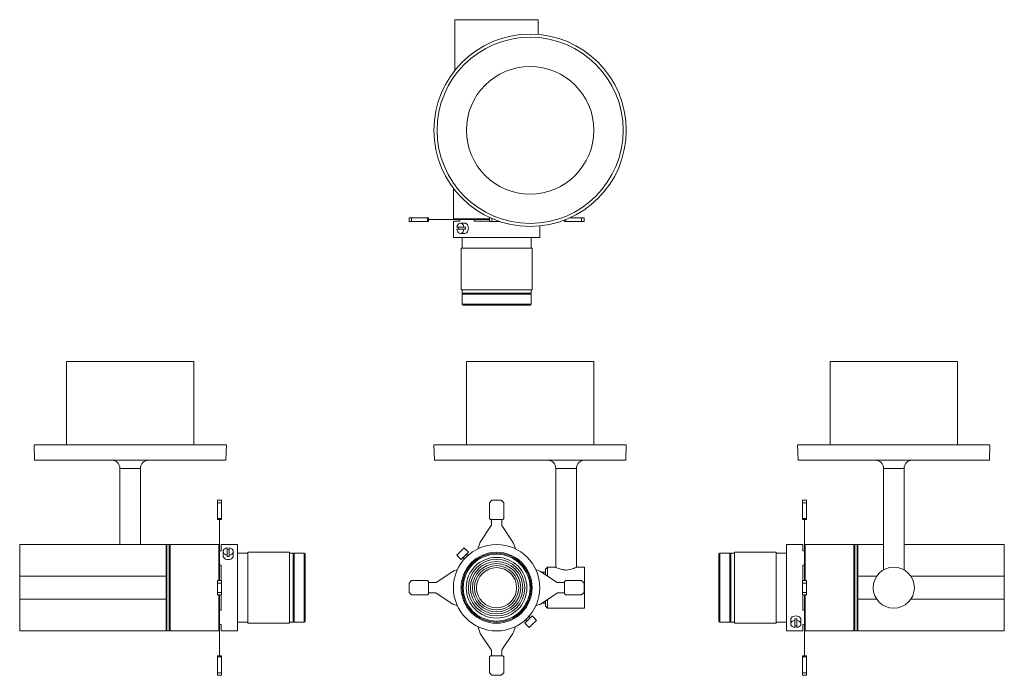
# Model space of a CAD drawing. Header units: millimetres. Extents: x -186 to 772, y 37 to 675.
import ezdxf

# ---------------------------------------------------------------- set-up
doc = ezdxf.new("R2010")
doc.units = ezdxf.units.MM

msp = doc.modelspace()

# ---------------------------------------------------------------- linework, layer by layer
at = {"color": 7, "linetype": 'Continuous', "lineweight": 15}
for p, q in [((237.87, 625.43), (237.87, 674.6)), ((318.87, 674.6), (237.87, 674.6)), ((318.87, 660.29), (318.87, 674.6)), ((236.37, 510.69), (236.37, 480.9)), ((193.21, 478.3), (193.21, 482.1)), ((195.71, 482.1), (193.21, 482.1)), ((195.71, 478.3), (195.71, 482.1)), ((211.21, 482.1), (195.71, 482.1)), ((211.21, 478.3), (211.21, 482.1)), ((212.21, 482.1), (211.21, 482.1)), ((212.21, 478.3), (212.21, 482.1)), ((218.98, 480.4), (212.21, 480.4)), ((218.98, 480.2), (212.21, 480.2)), ((218.98, 480.2), (218.98, 480.4)), ((219.53, 480.4), (218.98, 480.4)), ((219.53, 480.2), (218.98, 480.2)), ((219.53, 480.2), (219.53, 480.4)), ((235.72, 480.4), (219.53, 480.4)), ((235.72, 480.2), (219.53, 480.2)), ((235.72, 480.2), (235.72, 480.4)), ((236.91, 480.4), (235.72, 480.4)), ((236.91, 480.2), (235.72, 480.2)), ((236.37, 480.9), (236.87, 480.4)), ((236.37, 480.9), (271.37, 480.9)), ((236.91, 480.2), (236.91, 480.4)), ((240.87, 480.4), (236.91, 480.4)), ((242.48, 480.2), (236.91, 480.2)), ((240.87, 480.4), (242.48, 480.4)), ((242.48, 480.4), (242.48, 478.6)), ((242.48, 480.4), (256.57, 480.4)), ((256.57, 480.4), (259.94, 480.4)), ((256.57, 478.6), (256.57, 480.4)), ((256.78, 480.2), (256.57, 480.2)), ((256.78, 480.2), (256.78, 480.4)), ((257.28, 480.2), (256.78, 480.2)), ((257.28, 480.2), (257.28, 480.4)), ((257.78, 480.2), (257.28, 480.2)), ((257.78, 480.2), (257.78, 480.4)), ((258.28, 480.2), (257.78, 480.2)), ((258.28, 480.2), (258.28, 480.4)), ((261.92, 480.2), (258.28, 480.2)), ((261.92, 480.4), (259.94, 480.4)), ((261.92, 480.2), (261.92, 480.4)), ((262.5, 480.4), (261.92, 480.4)), ((262.5, 480.2), (261.92, 480.2)), ((262.5, 480.2), (262.5, 480.4)), ((271.37, 480.4), (262.5, 480.4)), ((271.37, 480.2), (262.5, 480.2)), ((271.37, 478.3), (271.37, 482.1)), ((271.97, 482.1), (271.37, 482.1)), ((273.87, 478.3), (273.87, 481.25)), ((285.37, 480.4), (284.94, 480.4)), ((344.54, 478.3), (344.54, 479.8)), ((345.54, 478.3), (345.54, 480.19)), ((361.04, 482.1), (349.98, 482.1)), ((361.04, 478.3), (361.04, 482.1)), ((363.54, 482.1), (361.04, 482.1)), ((363.54, 478.3), (363.54, 482.1)), ((195.71, 478.3), (193.21, 478.3)), ((211.21, 478.3), (195.71, 478.3)), ((212.21, 478.3), (211.21, 478.3)), ((236.37, 478.6), (236.37, 462.8)), ((242.48, 478.6), (236.37, 478.6)), ((246.63, 472.8), (239.7, 472.8)), ((239.7, 470.8), (246.63, 470.8)), ((247.4, 476.8), (243.16, 476.8)), ((246.63, 472.8), (248.04, 472.8)), ((248.04, 470.8), (246.63, 470.8)), ((271.37, 478.6), (256.57, 478.6)), ((273.87, 478.3), (271.37, 478.3)), ((281.63, 478.3), (273.87, 478.3)), ((320.37, 462.8), (320.37, 474.05)), ((345.54, 478.3), (344.54, 478.3)), ((361.04, 478.3), (345.54, 478.3)), ((363.54, 478.3), (361.04, 478.3)), ((320.37, 462.8), (236.37, 462.8)), ((243.16, 466.8), (247.4, 466.8)), ((244.87, 462.8), (244.87, 452.6)), ((311.87, 452.6), (311.87, 462.8)), ((243.87, 452.6), (243.87, 412.1)), ((312.51, 452.6), (243.87, 452.6)), ((312.87, 452.6), (312.51, 452.6)), ((312.87, 412.1), (312.87, 452.6)), ((312.51, 412.1), (243.87, 412.1)), ((244.87, 412.1), (244.87, 408.6)), ((311.87, 408.6), (311.87, 412.1)), ((312.87, 412.1), (312.51, 412.1)), ((244.87, 408.6), (245.37, 408.1)), ((244.87, 408.6), (311.87, 408.6)), ((245.37, 408.1), (244.87, 407.6)), ((244.87, 407.6), (244.87, 397.9)), ((244.87, 407.6), (311.87, 407.6)), ((245.37, 408.1), (311.37, 408.1)), ((311.37, 408.1), (311.87, 408.6)), ((311.87, 407.6), (311.37, 408.1)), ((311.87, 397.9), (311.87, 407.6)), ((244.87, 397.9), (245.87, 396.9)), ((244.87, 397.9), (311.87, 397.9)), ((310.87, 396.9), (245.87, 396.9)), ((310.87, 396.9), (311.87, 397.9)), ((-140.02, 342.36), (-140.02, 261.36)), ((-140.02, 342.36), (-16.02, 342.36)), ((-16.02, 261.36), (-16.02, 342.36)), ((248.97, 342.36), (248.97, 261.36)), ((248.97, 342.36), (310.97, 342.36)), ((310.97, 342.36), (372.97, 342.36)), ((372.97, 261.36), (372.97, 342.36)), ((602.69, 342.36), (602.69, 261.36)), ((602.69, 342.36), (726.69, 342.36)), ((726.69, 261.36), (726.69, 342.36)), ((-171.54, 261.36), (-171.02, 246.36)), ((-171.54, 261.36), (15.51, 261.36)), ((14.98, 246.36), (15.51, 261.36)), ((217.45, 261.36), (217.97, 246.36)), ((217.45, 261.36), (310.97, 261.36)), ((310.97, 261.36), (404.5, 261.36)), ((403.97, 246.36), (404.5, 261.36)), ((571.17, 261.36), (571.69, 246.36)), ((571.17, 261.36), (758.22, 261.36)), ((757.69, 246.36), (758.22, 261.36)), ((-171.02, 246.36), (14.98, 246.36)), ((217.97, 246.36), (310.97, 246.36)), ((310.97, 246.36), (403.97, 246.36)), ((571.69, 246.36), (757.69, 246.36)), ((-88.02, 238.36), (-88.02, 164.36)), ((-68.02, 164.36), (-68.02, 238.36)), ((335.97, 238.36), (335.97, 142.26)), ((355.97, 142.26), (355.97, 238.36)), ((654.69, 238.36), (654.69, 139.69)), ((674.69, 139.69), (674.69, 238.36)), ((10.78, 207.53), (6.98, 207.53)), ((6.98, 207.53), (6.98, 205.03)), ((10.78, 205.03), (6.98, 205.03)), ((6.98, 205.03), (6.98, 189.53)), ((10.78, 207.53), (10.78, 205.03)), ((10.78, 205.03), (10.78, 189.53)), ((273.87, 207.53), (271.37, 205.03)), ((271.37, 205.03), (271.37, 189.53)), ((282.87, 207.53), (273.87, 207.53)), ((285.37, 205.03), (282.87, 207.53)), ((285.37, 189.53), (285.37, 205.03)), ((575.89, 207.53), (579.69, 207.53)), ((575.89, 205.03), (575.89, 207.53)), ((575.89, 189.53), (575.89, 205.03)), ((575.89, 205.03), (579.69, 205.03)), ((579.69, 205.03), (579.69, 207.53)), ((579.69, 189.53), (579.69, 205.03)), ((10.78, 189.53), (6.98, 189.53)), ((6.98, 189.53), (6.98, 188.53)), ((10.78, 188.53), (6.98, 188.53)), ((8.68, 188.53), (8.68, 183.48)), ((8.88, 183.48), (8.68, 183.48)), ((8.68, 183.48), (8.68, 182.92)), ((8.88, 182.92), (8.68, 182.92)), ((8.68, 182.92), (8.68, 166.73)), ((8.88, 188.53), (8.88, 183.48)), ((8.88, 183.48), (8.88, 182.92)), ((8.88, 182.92), (8.88, 166.73)), ((10.78, 189.53), (10.78, 188.53)), ((273.21, 182.92), (262.5, 166.73)), ((271.37, 189.53), (272.37, 188.53)), ((272.37, 188.53), (284.37, 188.53)), ((273.37, 188.53), (273.37, 183.48)), ((283.37, 183.48), (283.37, 188.53)), ((294.25, 166.73), (283.54, 182.92)), ((284.37, 188.53), (285.37, 189.53)), ((575.89, 188.53), (575.89, 189.53)), ((575.89, 189.53), (579.69, 189.53)), ((575.89, 188.53), (579.69, 188.53)), ((577.79, 183.48), (577.79, 188.53)), ((577.79, 183.48), (577.99, 183.48)), ((577.79, 182.92), (577.79, 183.48)), ((577.79, 182.92), (577.99, 182.92)), ((577.79, 166.73), (577.79, 182.92)), ((577.99, 183.48), (577.99, 188.53)), ((577.99, 182.92), (577.99, 183.48)), ((577.99, 166.73), (577.99, 182.92)), ((579.69, 188.53), (579.69, 189.53)), ((-43.02, 164.36), (-185.52, 164.36)), ((-185.52, 164.36), (-185.52, 133.49)), ((-42.52, 164.36), (-43.02, 163.86)), ((-43.02, 133.49), (-43.02, 164.36)), ((-40.02, 164.36), (-42.52, 164.36)), ((-42.52, 80.36), (-42.52, 164.36)), ((-39.52, 163.86), (-40.02, 164.36)), ((-40.02, 80.36), (-40.02, 164.36)), ((-39.02, 164.36), (-39.52, 163.86)), ((-39.52, 80.86), (-39.52, 163.86)), ((8.18, 164.36), (-39.02, 164.36)), ((-39.02, 80.36), (-39.02, 164.36)), ((8.68, 163.86), (8.18, 164.36)), ((8.18, 129.36), (8.18, 164.36)), ((8.88, 166.73), (8.68, 166.73)), ((8.68, 166.73), (8.68, 165.54)), ((8.68, 165.54), (8.68, 159.55)), ((8.88, 165.54), (8.68, 165.54)), ((8.88, 166.73), (8.88, 165.54)), ((8.88, 165.54), (8.88, 158.26)), ((26.28, 164.36), (10.48, 164.36)), ((10.48, 164.36), (10.48, 158.26)), ((26.28, 164.36), (26.28, 80.36)), ((261.92, 165.54), (260.16, 160.21)), ((296.59, 160.21), (294.83, 165.54)), ((576.19, 164.36), (560.39, 164.36)), ((560.39, 80.36), (560.39, 164.36)), ((576.19, 158.26), (576.19, 164.36)), ((577.79, 166.73), (577.99, 166.73)), ((577.79, 165.54), (577.79, 166.73)), ((577.79, 165.54), (577.99, 165.54)), ((577.79, 158.26), (577.79, 165.54)), ((577.99, 165.54), (577.99, 166.73)), ((577.99, 159.55), (577.99, 165.54)), ((578.49, 164.36), (577.99, 163.86)), ((625.69, 164.36), (578.49, 164.36)), ((578.49, 164.36), (578.49, 129.36)), ((626.19, 163.86), (625.69, 164.36)), ((625.69, 164.36), (625.69, 80.36)), ((626.69, 164.36), (626.19, 163.86)), ((626.19, 163.86), (626.19, 80.86)), ((629.19, 164.36), (626.69, 164.36)), ((626.69, 164.36), (626.69, 80.36)), ((629.69, 163.86), (629.19, 164.36)), ((629.19, 164.36), (629.19, 80.36)), ((654.69, 164.36), (629.69, 164.36)), ((629.69, 164.36), (629.69, 133.49)), ((772.19, 164.36), (674.69, 164.36)), ((772.19, 133.49), (772.19, 164.36)), ((8.68, 158.26), (8.68, 159.55)), ((8.68, 144.16), (8.68, 158.26)), ((10.48, 158.26), (8.68, 158.26)), ((12.28, 157.58), (12.28, 153.34)), ((16.28, 161.04), (16.28, 154.11)), ((16.28, 152.7), (16.28, 154.11)), ((18.28, 154.11), (18.28, 161.04)), ((18.28, 154.11), (18.28, 152.7)), ((22.28, 153.34), (22.28, 157.58)), ((36.48, 155.86), (26.28, 155.86)), ((76.98, 156.86), (36.48, 156.86)), ((36.48, 156.86), (36.48, 87.86)), ((76.98, 156.86), (76.98, 87.86)), ((80.48, 155.86), (76.98, 155.86)), ((80.98, 155.36), (80.48, 155.86)), ((80.48, 117.49), (80.48, 155.86)), ((81.48, 155.86), (80.98, 155.36)), ((80.98, 117.56), (80.98, 155.36)), ((91.18, 155.86), (81.48, 155.86)), ((81.48, 117.49), (81.48, 155.86)), ((92.18, 154.86), (91.18, 155.86)), ((91.18, 117.49), (91.18, 155.86)), ((92.18, 154.86), (92.18, 117.63)), ((239.7, 154.11), (241.11, 152.7)), ((248.04, 159.63), (246.63, 161.04)), ((250.94, 156.87), (248.11, 159.7)), ((250.42, 153.71), (249.1, 155.03)), ((495.49, 155.86), (494.49, 154.86)), ((494.49, 89.86), (494.49, 154.86)), ((505.19, 155.86), (495.49, 155.86)), ((495.49, 155.86), (495.49, 88.86)), ((505.69, 155.36), (505.19, 155.86)), ((505.19, 155.86), (505.19, 88.86)), ((506.19, 155.86), (505.69, 155.36)), ((505.69, 155.36), (505.69, 89.36)), ((509.69, 155.86), (506.19, 155.86)), ((506.19, 155.86), (506.19, 88.86)), ((550.19, 156.86), (509.69, 156.86)), ((509.69, 127.39), (509.69, 156.86)), ((550.19, 127.39), (550.19, 156.86)), ((560.39, 155.86), (550.19, 155.86)), ((577.99, 158.26), (576.19, 158.26)), ((577.99, 159.55), (577.99, 158.26)), ((577.99, 158.26), (577.99, 144.16)), ((8.68, 140.12), (8.68, 144.16)), ((8.68, 144.16), (10.48, 144.16)), ((8.88, 144.16), (8.88, 143.33)), ((10.48, 144.16), (10.48, 129.36)), ((241.04, 152.63), (243.87, 149.8)), ((245.71, 151.64), (247.03, 150.32)), ((576.19, 144.16), (577.99, 144.16)), ((576.19, 129.36), (576.19, 144.16)), ((577.79, 143.33), (577.79, 144.16)), ((577.99, 144.16), (577.99, 140.12)), ((8.88, 143.33), (8.68, 143.33)), ((8.88, 143.09), (8.68, 143.09)), ((8.68, 140.12), (8.68, 138.82)), ((8.88, 138.82), (8.68, 138.82)), ((8.68, 138.82), (8.68, 138.24)), ((8.88, 138.24), (8.68, 138.24)), ((8.68, 138.24), (8.68, 129.36)), ((8.88, 143.33), (8.88, 143.09)), ((8.88, 143.09), (8.88, 138.82)), ((8.88, 138.82), (8.88, 138.24)), ((8.88, 138.24), (8.88, 129.36)), ((235.72, 138.24), (219.53, 127.53)), ((240.21, 139.91), (236.91, 138.82)), ((319.84, 138.82), (316.54, 139.91)), ((337.22, 127.53), (321.03, 138.24)), ((325.97, 137.36), (322.36, 137.36)), ((327.97, 142.36), (325.97, 140.36)), ((325.97, 134.97), (325.97, 140.36)), ((335.77, 142.36), (327.97, 142.36)), ((327.97, 142.36), (327.97, 133.65)), ((363.97, 142.36), (356.14, 142.36)), ((363.97, 142.36), (363.97, 102.36)), ((577.79, 143.33), (577.99, 143.33)), ((577.79, 143.09), (577.79, 143.33)), ((577.79, 143.09), (577.99, 143.09)), ((577.79, 138.82), (577.79, 143.09)), ((577.79, 138.82), (577.99, 138.82)), ((577.79, 138.24), (577.79, 138.82)), ((577.79, 138.24), (577.99, 138.24)), ((577.79, 129.36), (577.79, 138.24)), ((577.99, 138.82), (577.99, 140.12)), ((577.99, 138.24), (577.99, 138.82)), ((577.99, 129.36), (577.99, 138.24)), ((654.49, 139.59), (654.49, 139.57)), ((674.89, 139.57), (674.89, 139.58)), ((-43.02, 133.49), (-185.52, 133.49)), ((-185.52, 133.49), (-185.52, 111.24)), ((-43.02, 133.49), (-43.02, 131.42)), ((-43.02, 113.31), (-43.02, 131.42)), ((10.78, 129.36), (6.98, 129.36)), ((6.98, 129.36), (6.98, 126.86)), ((10.78, 126.86), (6.98, 126.86)), ((6.98, 126.86), (6.98, 117.86)), ((10.78, 129.36), (10.78, 126.86)), ((10.78, 126.86), (10.78, 117.86)), ((195.71, 129.36), (193.21, 126.86)), ((193.21, 126.86), (193.21, 117.86)), ((211.21, 129.36), (195.71, 129.36)), ((212.21, 128.36), (211.21, 129.36)), ((212.21, 116.36), (212.21, 128.36)), ((218.98, 127.36), (212.21, 127.36)), ((344.54, 127.36), (337.77, 127.36)), ((345.54, 129.36), (344.54, 128.36)), ((344.54, 128.36), (344.54, 116.36)), ((361.04, 129.36), (345.54, 129.36)), ((363.54, 126.86), (361.04, 129.36)), ((363.54, 117.86), (363.54, 126.86)), ((509.69, 87.86), (509.69, 127.39)), ((550.19, 87.86), (550.19, 127.39)), ((575.89, 129.36), (579.69, 129.36)), ((575.89, 126.86), (575.89, 129.36)), ((575.89, 117.86), (575.89, 126.86)), ((575.89, 126.86), (579.69, 126.86)), ((579.69, 126.86), (579.69, 129.36)), ((579.69, 117.86), (579.69, 126.86)), ((629.69, 133.49), (648.07, 133.49)), ((629.69, 131.42), (629.69, 133.49)), ((629.69, 131.42), (629.69, 113.31)), ((681.31, 133.49), (772.19, 133.49)), ((772.19, 111.24), (772.19, 133.49)), ((10.78, 117.86), (6.98, 117.86)), ((6.98, 117.86), (6.98, 115.36)), ((10.78, 115.36), (6.98, 115.36)), ((8.18, 80.36), (8.18, 115.36)), ((8.68, 115.36), (8.68, 106.49)), ((8.88, 115.36), (8.88, 106.49)), ((10.48, 115.36), (10.48, 100.56)), ((10.78, 117.86), (10.78, 115.36)), ((80.48, 88.86), (80.48, 117.49)), ((80.98, 89.36), (80.98, 117.56)), ((81.48, 88.86), (81.48, 117.49)), ((91.18, 88.86), (91.18, 117.49)), ((92.18, 117.63), (92.18, 89.86)), ((193.21, 117.86), (195.71, 115.36)), ((195.71, 115.36), (211.21, 115.36)), ((211.21, 115.36), (212.21, 116.36)), ((212.21, 117.36), (218.98, 117.36)), ((219.53, 117.2), (235.72, 106.49)), ((321.03, 106.49), (337.22, 117.2)), ((337.77, 117.36), (344.54, 117.36)), ((344.54, 116.36), (345.54, 115.36)), ((345.54, 115.36), (361.04, 115.36)), ((361.04, 115.36), (363.54, 117.86)), ((575.89, 117.86), (579.69, 117.86)), ((575.89, 115.36), (575.89, 117.86)), ((575.89, 115.36), (579.69, 115.36)), ((576.19, 100.56), (576.19, 115.36)), ((577.79, 106.49), (577.79, 115.36)), ((577.99, 106.49), (577.99, 115.36)), ((578.49, 115.36), (578.49, 80.36)), ((579.69, 115.36), (579.69, 117.86)), ((-185.52, 111.24), (-185.52, 80.36)), ((-43.02, 111.24), (-185.52, 111.24)), ((-43.02, 113.31), (-43.02, 111.24)), ((-43.02, 80.36), (-43.02, 111.24)), ((8.88, 106.49), (8.68, 106.49)), ((8.68, 106.49), (8.68, 105.91)), ((8.88, 105.91), (8.68, 105.91)), ((8.68, 105.91), (8.68, 104.61)), ((8.88, 106.49), (8.88, 105.91)), ((8.88, 105.91), (8.88, 101.64)), ((236.91, 105.91), (240.21, 104.82)), ((316.54, 104.82), (319.84, 105.91)), ((322.36, 107.36), (325.97, 107.36)), ((325.97, 104.36), (325.97, 109.76)), ((327.97, 111.08), (327.97, 102.36)), ((577.79, 106.49), (577.99, 106.49)), ((577.79, 105.91), (577.79, 106.49)), ((577.79, 105.91), (577.99, 105.91)), ((577.79, 101.64), (577.79, 105.91)), ((577.99, 105.91), (577.99, 106.49)), ((577.99, 104.61), (577.99, 105.91)), ((629.69, 111.24), (629.69, 113.31)), ((629.69, 111.24), (629.69, 80.36)), ((629.69, 111.24), (648.07, 111.24)), ((681.31, 111.24), (772.19, 111.24)), ((772.19, 80.36), (772.19, 111.24)), ((8.68, 100.56), (8.68, 104.61)), ((8.88, 101.64), (8.68, 101.64)), ((8.88, 101.4), (8.68, 101.4)), ((8.68, 86.47), (8.68, 100.56)), ((10.48, 100.56), (8.68, 100.56)), ((8.88, 101.64), (8.88, 101.4)), ((8.88, 101.4), (8.88, 100.56)), ((325.97, 104.36), (327.97, 102.36)), ((327.97, 102.36), (363.97, 102.36)), ((577.99, 100.56), (576.19, 100.56)), ((577.79, 101.64), (577.99, 101.64)), ((577.79, 101.4), (577.79, 101.64)), ((577.79, 101.4), (577.99, 101.4)), ((577.79, 100.56), (577.79, 101.4)), ((577.99, 104.61), (577.99, 100.56)), ((577.99, 100.56), (577.99, 86.47)), ((8.68, 85.18), (8.68, 86.47)), ((8.68, 86.47), (10.48, 86.47)), ((8.88, 86.47), (8.88, 79.19)), ((10.48, 86.47), (10.48, 80.36)), ((26.28, 88.86), (36.48, 88.86)), ((36.48, 87.86), (76.98, 87.86)), ((76.98, 88.86), (80.48, 88.86)), ((80.48, 88.86), (80.98, 89.36)), ((80.98, 89.36), (81.48, 88.86)), ((81.48, 88.86), (91.18, 88.86)), ((91.18, 88.86), (92.18, 89.86)), ((305.81, 87.86), (308.64, 85.03)), ((306.33, 91.02), (307.65, 89.7)), ((311.04, 93.09), (309.72, 94.41)), ((315.71, 92.1), (312.88, 94.93)), ((317.05, 90.61), (315.64, 92.03)), ((494.49, 89.86), (495.49, 88.86)), ((495.49, 88.86), (505.19, 88.86)), ((505.19, 88.86), (505.69, 89.36)), ((505.69, 89.36), (506.19, 88.86)), ((506.19, 88.86), (509.69, 88.86)), ((509.69, 87.86), (550.19, 87.86)), ((550.19, 88.86), (560.39, 88.86)), ((564.39, 91.39), (564.39, 87.15)), ((568.39, 90.61), (568.39, 92.03)), ((568.39, 83.69), (568.39, 90.61)), ((570.39, 92.03), (570.39, 90.61)), ((570.39, 90.61), (570.39, 83.69)), ((574.39, 87.15), (574.39, 91.39)), ((576.19, 86.47), (577.99, 86.47)), ((576.19, 80.36), (576.19, 86.47)), ((577.79, 79.19), (577.79, 86.47)), ((577.99, 86.47), (577.99, 85.18)), ((-185.52, 80.36), (-43.02, 80.36)), ((-43.02, 80.86), (-42.52, 80.36)), ((-42.52, 80.36), (-40.02, 80.36)), ((-40.02, 80.36), (-39.52, 80.86)), ((-39.52, 80.86), (-39.02, 80.36)), ((-39.02, 80.36), (8.18, 80.36)), ((8.18, 80.36), (8.68, 80.86)), ((8.68, 85.18), (8.68, 79.19)), ((8.88, 79.19), (8.68, 79.19)), ((8.68, 79.19), (8.68, 78)), ((8.88, 78), (8.68, 78)), ((8.68, 78), (8.68, 61.81)), ((8.88, 79.19), (8.88, 78)), ((8.88, 78), (8.88, 61.81)), ((10.48, 80.36), (26.28, 80.36)), ((260.16, 84.52), (261.92, 79.19)), ((262.5, 78), (273.21, 61.81)), ((283.54, 61.81), (294.25, 78)), ((294.83, 79.19), (296.59, 84.52)), ((308.64, 85.03), (308.71, 85.1)), ((308.71, 85.1), (310.12, 83.69)), ((560.39, 80.36), (576.19, 80.36)), ((577.79, 79.19), (577.99, 79.19)), ((577.79, 78), (577.79, 79.19)), ((577.79, 78), (577.99, 78)), ((577.79, 61.81), (577.79, 78)), ((577.99, 79.19), (577.99, 85.18)), ((577.99, 80.86), (578.49, 80.36)), ((577.99, 78), (577.99, 79.19)), ((577.99, 61.81), (577.99, 78)), ((578.49, 80.36), (625.69, 80.36)), ((625.69, 80.36), (626.19, 80.86)), ((626.19, 80.86), (626.69, 80.36)), ((626.69, 80.36), (629.19, 80.36)), ((629.19, 80.36), (629.69, 80.86)), ((629.69, 80.36), (772.19, 80.36)), ((8.88, 61.81), (8.68, 61.81)), ((8.68, 61.81), (8.68, 61.25)), ((8.88, 61.25), (8.68, 61.25)), ((8.68, 61.25), (8.68, 56.2)), ((8.88, 61.81), (8.88, 61.25)), ((8.88, 61.25), (8.88, 56.2)), ((273.37, 61.25), (273.37, 56.2)), ((283.37, 56.2), (283.37, 61.25)), ((577.79, 61.81), (577.99, 61.81)), ((577.79, 61.25), (577.79, 61.81)), ((577.79, 61.25), (577.99, 61.25)), ((577.79, 56.2), (577.79, 61.25)), ((577.99, 61.25), (577.99, 61.81)), ((577.99, 56.2), (577.99, 61.25)), ((10.78, 56.2), (6.98, 56.2)), ((6.98, 56.2), (6.98, 55.2)), ((10.78, 55.2), (6.98, 55.2)), ((6.98, 55.2), (6.98, 39.7)), ((10.78, 56.2), (10.78, 55.2)), ((10.78, 55.2), (10.78, 39.7)), ((272.37, 56.2), (271.37, 55.2)), ((271.37, 55.2), (271.37, 39.7)), ((284.37, 56.2), (272.37, 56.2)), ((285.37, 55.2), (284.37, 56.2)), ((285.37, 39.7), (285.37, 55.2)), ((575.89, 56.2), (579.69, 56.2)), ((575.89, 55.2), (575.89, 56.2)), ((575.89, 39.7), (575.89, 55.2)), ((575.89, 55.2), (579.69, 55.2)), ((579.69, 55.2), (579.69, 56.2)), ((579.69, 39.7), (579.69, 55.2)), ((10.78, 39.7), (6.98, 39.7)), ((6.98, 39.7), (6.98, 37.2)), ((10.78, 39.7), (10.78, 37.2)), ((271.37, 39.7), (273.87, 37.2)), ((282.87, 37.2), (285.37, 39.7)), ((575.89, 39.7), (579.69, 39.7)), ((575.89, 37.2), (575.89, 39.7)), ((579.69, 37.2), (579.69, 39.7)), ((10.78, 37.2), (6.98, 37.2)), ((273.87, 37.2), (282.87, 37.2)), ((575.89, 37.2), (579.69, 37.2))]:
    msp.add_line(p, q, dxfattribs=at)
at = {"color": 8, "linetype": 'Continuous', "lineweight": 15}
for p, q in [((-68.02, 238.36), (-88.02, 238.36)), ((345.97, 238.36), (335.97, 238.36)), ((355.97, 238.36), (345.97, 238.36)), ((674.69, 238.36), (654.69, 238.36))]:
    msp.add_line(p, q, dxfattribs=at)
at = {"color": 7, "linetype": 'Continuous', "lineweight": 15, "flags": 128}
for points in [[(246.63, 472.8), (246.3, 474.09), (245.75, 475.2), (245, 476.07), (244.12, 476.61), (243.16, 476.8), (242.2, 476.61), (241.32, 476.07), (240.57, 475.2), (240.02, 474.09), (239.7, 472.8)], [(239.7, 470.8), (240.02, 469.51), (240.57, 468.39), (241.32, 467.53), (242.2, 466.98), (243.16, 466.8), (244.12, 466.98), (245, 467.53), (245.75, 468.39), (246.3, 469.51), (246.63, 470.8)], [(247.4, 466.8), (248.32, 466.97), (249.17, 467.47), (249.9, 468.26), (250.47, 469.3), (250.82, 470.5), (250.94, 471.8), (250.82, 473.09), (250.47, 474.3), (249.9, 475.33), (249.17, 476.13), (248.32, 476.63), (247.4, 476.8), (247.4, 476.8)], [(16.28, 161.04), (15, 160.72), (13.88, 160.17), (13.02, 159.42), (12.47, 158.53), (12.28, 157.58), (12.47, 156.62), (13.02, 155.74), (13.88, 154.99), (15, 154.43), (16.28, 154.11)], [(12.28, 153.34), (12.46, 152.42), (12.95, 151.57), (13.75, 150.84), (14.78, 150.27), (15.99, 149.92), (17.28, 149.8)], [(17.28, 149.8), (18.58, 149.92), (19.78, 150.27), (20.82, 150.84), (21.61, 151.57), (22.11, 152.42), (22.28, 153.34)], [(18.28, 154.11), (19.57, 154.43), (20.69, 154.99), (21.55, 155.74), (22.1, 156.62), (22.28, 157.58), (22.1, 158.53), (21.55, 159.42), (20.69, 160.17), (19.57, 160.72), (18.28, 161.04)], [(239.7, 154.11), (240.02, 154.43), (240.57, 154.99), (241.32, 155.74), (242.2, 156.62), (243.16, 157.58), (244.12, 158.53), (245, 159.42), (245.75, 160.17), (246.3, 160.72), (246.63, 161.04)], [(243.87, 149.8), (243.99, 149.92), (244.34, 150.27), (244.9, 150.84), (245.64, 151.57), (246.49, 152.42), (247.4, 153.34), (248.32, 154.25), (249.17, 155.1), (249.9, 155.84), (250.47, 156.4), (250.82, 156.75), (250.94, 156.87)], [(248.04, 159.63), (248.07, 159.66), (248.09, 159.68), (248.11, 159.7), (248.11, 159.7)], [(241.04, 152.63), (241.04, 152.63), (241.06, 152.65), (241.08, 152.67), (241.11, 152.7)], [(305.81, 87.86), (305.93, 87.98), (306.28, 88.33), (306.85, 88.89), (307.58, 89.63), (308.43, 90.48), (309.35, 91.39), (310.26, 92.31), (311.11, 93.16), (311.85, 93.89), (312.41, 94.46), (312.76, 94.81), (312.88, 94.93)], [(310.12, 83.69), (310.45, 84.01), (311, 84.56), (311.75, 85.31), (312.63, 86.19), (313.59, 87.15), (314.55, 88.11), (315.43, 88.99), (316.18, 89.74), (316.73, 90.29), (317.05, 90.61)], [(315.64, 92.03), (315.67, 92.06), (315.69, 92.08), (315.71, 92.1), (315.71, 92.1)], [(564.39, 91.39), (564.56, 92.31), (565.06, 93.16), (565.86, 93.89), (566.89, 94.46), (568.1, 94.81), (569.39, 94.93), (570.69, 94.81), (571.89, 94.46), (572.93, 93.89), (573.72, 93.16), (574.22, 92.31), (574.39, 91.39)], [(568.39, 83.69), (567.1, 84.01), (565.99, 84.56), (565.12, 85.31), (564.58, 86.19), (564.39, 87.15), (564.58, 88.11), (565.12, 88.99), (565.99, 89.74), (567.1, 90.29), (568.39, 90.61)], [(570.39, 90.61), (571.68, 90.29), (572.8, 89.74), (573.66, 88.99), (574.21, 88.11), (574.39, 87.15), (574.21, 86.19), (573.66, 85.31), (572.8, 84.56), (571.68, 84.01), (570.39, 83.69)]]:
    msp.add_lwpolyline(points, dxfattribs=at)
at = {"color": 7, "linetype": 'Continuous', "lineweight": 15}
for centre, radius in [((310.97, 567.1), 93.52), ((310.97, 567.1), 90.52), ((310.97, 567.1), 62), ((278.37, 122.36), 42), ((278.37, 122.36), 34.5), ((278.37, 122.36), 33.5), ((278.37, 122.36), 32.5), ((278.37, 122.36), 29.5), ((278.37, 122.36), 27.5), ((278.37, 122.36), 25.5), ((278.37, 122.36), 23.5), ((278.37, 122.36), 21.5), ((278.37, 122.36), 19.5), ((664.69, 122.36), 20)]:
    msp.add_circle(centre, radius, dxfattribs=at)
for centre, radius, start, end in [((248.07, 471.8), 7.03, 171.82149, 188.17851), ((241.08, 471.8), 7.03, 351.82149, 8.17851), ((-96.02, 238.36), 8, 0, 90), ((-60.02, 238.36), 8, 90, 180), ((327.97, 238.36), 8, 0, 90), ((363.97, 238.36), 8, 90, 180), ((646.69, 238.36), 8, 0, 90), ((682.69, 238.36), 8, 90, 180), ((272.37, 183.48), 1, 326.51171, 0), ((284.37, 183.48), 1, 180, 213.48829), ((266.67, 163.97), 5, 146.51171, 161.76751), ((290.08, 163.97), 5, 18.23249, 33.48829), ((17.28, 152.67), 7.03, 81.82201, 98.17799), ((17.28, 159.66), 7.03, 261.82201, 278.17799), ((238.48, 134.07), 5, 108.23249, 123.48829), ((318.27, 134.07), 5, 56.51171, 71.76751), ((218.98, 128.36), 1, 270, 303.48829), ((337.77, 128.36), 1, 236.51171, 270), ((218.98, 116.36), 1, 56.51171, 90), ((337.77, 116.36), 1, 90, 123.48829), ((238.48, 110.66), 5, 236.51171, 251.76751), ((318.27, 110.66), 5, 288.23249, 303.48829), ((569.39, 85.07), 7.03, 81.82022, 98.17978), ((266.67, 80.76), 5, 198.23249, 213.48829), ((290.08, 80.76), 5, 326.51171, 341.76751), ((569.39, 92.06), 7.03, 261.82022, 278.17978), ((272.37, 61.25), 1, 0, 33.48829), ((284.37, 61.25), 1, 146.51171, 180)]:
    msp.add_arc(centre, radius, start, end, dxfattribs=at)
msp.add_open_spline([(335.77, 142.36), (335.87, 142.31), (336.07, 142.21), (337.6, 141.47), (339.52, 140.7), (341.49, 140.12), (343.14, 139.77), (344.88, 139.57), (347.04, 139.54), (349.63, 139.88), (352.37, 140.67), (354.24, 141.44), (355.37, 141.96), (355.92, 142.23), (356.18, 142.37), (356.15, 142.35), (356.14, 142.35)], degree=3, knots=[0, 0, 0, 0, 0.098303, 0.19637, 0.300586, 0.35621, 0.413641, 0.465696, 0.519723, 0.612129, 0.706772, 0.813968, 0.869472, 0.926883, 0.977633, 1, 1, 1, 1], dxfattribs=at)

doc.saveas('drawing.dxf')
